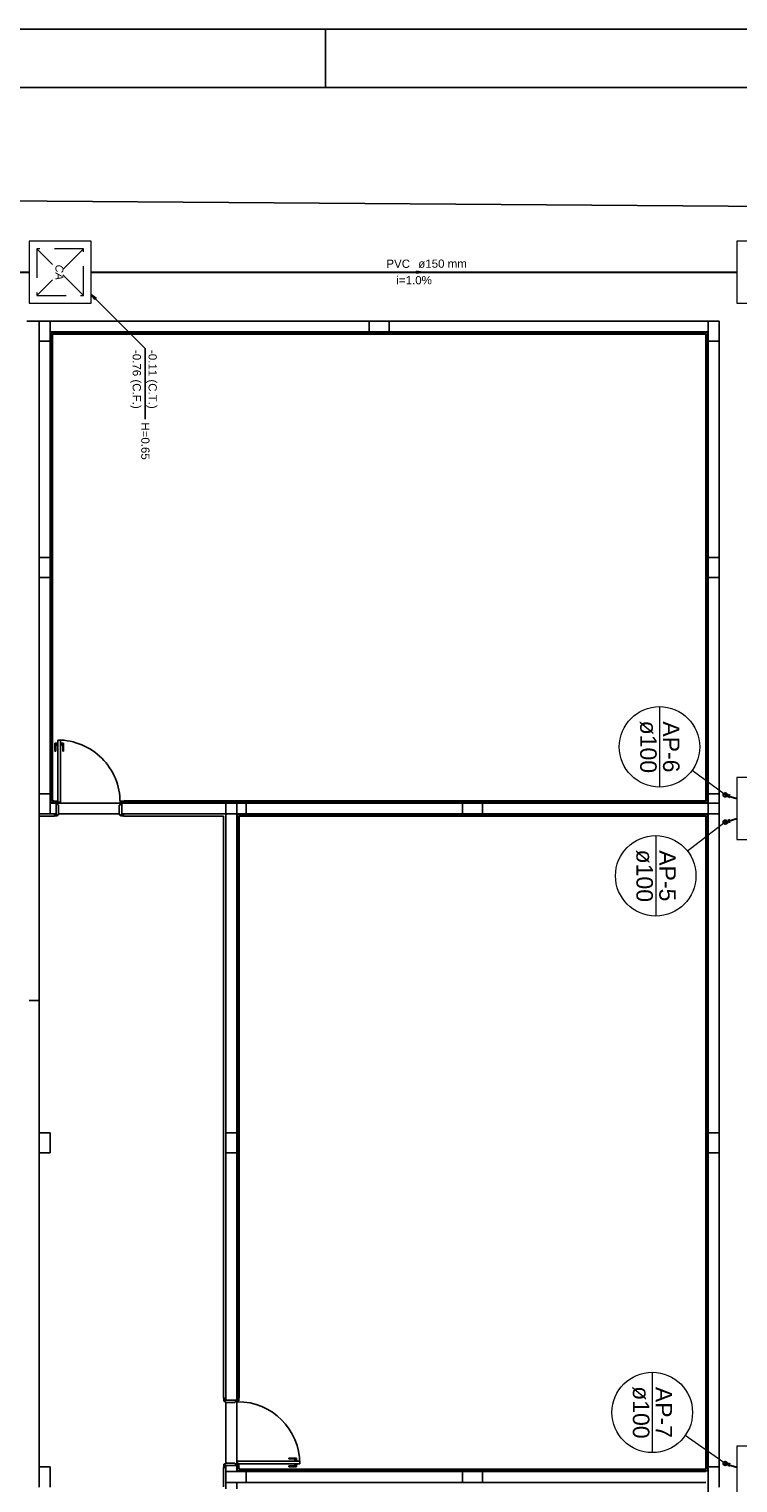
# Model space of a CAD drawing. Header units: millimetres. Extents: x 0 to 354, y 0 to 59.
# Tile 13 of 84: x 42 to 54, y 34 to 59. Entities that reach past the tile are written whole.
import ezdxf

# ---------------------------------------------------------------- set-up
doc = ezdxf.new("R2010")
doc.units = ezdxf.units.MM
doc.linetypes.add('DASHED', pattern=[0.75, 0.5, -0.25])
for name, color, linetype, lineweight in [('AF-Tubos detalhe', 152, 'Continuous', 30), ('AP-Colunas', 196, 'Continuous', 30), ('AP-Indicação coluna', 2, 'Continuous', 20), ('AP-Sentido tubo', 196, 'Continuous', 20), ('AP-Textos coluna', 2, 'Continuous', 20), ('AP-Textos tubo', 1, 'Continuous', 20), ('AP-Tubos', 196, 'Continuous', 30), ('Simbolos', 3, 'Continuous', 20), ('Simbolos_int', 1, 'Continuous', 5)]:
    doc.layers.add(name, color=color, linetype=linetype, lineweight=lineweight)
doc.styles.add('Arial', font='arial.ttf')
doc.styles.add('ArialI', font='ariali.ttf')
doc.styles.get("Standard").update_dxf_attribs({"font": 'arial.ttf'})
doc.dimstyles.get("Standard").update_dxf_attribs({"dimtxt": 0.18, "dimasz": 0.18, "dimexe": 0.18, "dimexo": 0.0625, "dimgap": 0.09, "dimtad": 0, "dimtih": 1, "dimtoh": 1, "dimdec": 4, "dimzin": 0, "dimdsep": 46, "dimtxsty": 'Standard', "dimcen": 0.09, "dimadec": 0, "dimazin": 0, "dimtfac": 1, "dimtdec": 4, "dimtofl": 0, "dimtmove": 0, "dimatfit": 3, "dimfxl": 1, "dimtolj": 1, "dimtzin": 0, "dimarcsym": 0})

msp = doc.modelspace()

# ---------------------------------------------------------------- linework, layer by layer
at = {"color": 1}
for p, q in [((47.1, 58.4), (47.1, 59.4)), ((41.977, 54.3922), (42.19, 54.3922)), ((42.377, 54.3922), (42.19, 54.3922)), ((42.19, 54.3922), (42.19, 54.0462)), ((42.377, 54.0462), (42.377, 54.3922)), ((47.844, 54.3922), (42.377, 54.3922)), ((42.377, 54.3922), (42.377, 54.2062)), ((48.19, 54.3922), (47.844, 54.3922)), ((47.844, 54.3922), (47.844, 54.2062)), ((47.844, 54.2062), (47.844, 54.3922)), ((48.19, 54.2062), (48.19, 54.3922)), ((53.657, 54.3922), (48.19, 54.3922)), ((48.19, 54.3922), (48.19, 54.2062)), ((53.844, 54.3922), (53.657, 54.3922)), ((53.657, 54.3922), (53.657, 54.0462)), ((53.657, 54.2062), (53.657, 54.3922)), ((53.844, 54.0462), (53.844, 54.3922)), ((42.377, 54.2062), (47.844, 54.2062)), ((42.377, 54.2062), (42.377, 46.1262)), ((42.39, 54.1922), (42.39, 46.1392)), ((53.644, 54.1922), (42.39, 54.1922)), ((42.417, 46.1662), (42.417, 54.1662)), ((42.417, 54.1662), (53.617, 54.1662)), ((47.844, 54.2062), (48.19, 54.2062)), ((48.19, 54.2062), (47.844, 54.2062)), ((53.657, 54.2062), (48.19, 54.2062)), ((53.617, 54.1662), (53.617, 46.1662)), ((53.644, 46.1392), (53.644, 54.1922)), ((53.657, 46.1262), (53.657, 54.2062)), ((42.19, 54.0462), (42.377, 54.0462)), ((42.19, 54.0462), (42.19, 50.3392)), ((42.377, 54.0462), (42.19, 54.0462)), ((42.377, 50.3392), (42.377, 54.0462)), ((53.657, 54.0462), (53.844, 54.0462)), ((53.844, 54.0462), (53.657, 54.0462)), ((53.657, 54.0462), (53.657, 50.3392)), ((53.844, 50.3392), (53.844, 54.0462)), ((42.377, 50.3392), (42.19, 50.3392)), ((42.19, 50.3392), (42.19, 49.9922)), ((42.19, 50.3392), (42.377, 50.3392)), ((42.377, 49.9922), (42.377, 50.3392)), ((53.844, 50.3392), (53.657, 50.3392)), ((53.657, 50.3392), (53.657, 49.9922)), ((53.657, 50.3392), (53.844, 50.3392)), ((53.844, 49.9922), (53.844, 50.3392)), ((42.19, 49.9922), (42.377, 49.9922)), ((42.19, 49.9922), (42.19, 46.2862)), ((42.377, 49.9922), (42.19, 49.9922)), ((42.377, 46.2862), (42.377, 49.9922)), ((53.657, 49.9922), (53.844, 49.9922)), ((53.844, 49.9922), (53.657, 49.9922)), ((53.657, 49.9922), (53.657, 46.2862)), ((53.844, 46.2862), (53.844, 49.9922)), ((42.461, 47.0182), (42.461, 47.1502)), ((42.461, 47.1502), (42.504, 47.1502)), ((42.51, 47.1652), (42.504, 47.1652)), ((42.504, 47.1652), (42.504, 47.1372)), ((42.504, 47.1372), (42.504, 47.1092)), ((42.51, 47.2062), (42.557, 47.2062)), ((42.51, 46.1392), (42.51, 47.2062)), ((42.557, 47.2062), (42.557, 46.1392)), ((42.557, 47.1652), (42.564, 47.1652)), ((42.564, 47.1652), (42.564, 47.1372)), ((42.606, 47.1502), (42.564, 47.1502)), ((42.564, 47.1372), (42.564, 47.1092)), ((42.606, 47.0182), (42.606, 47.1502)), ((42.474, 47.0182), (42.461, 47.0182)), ((42.504, 47.1232), (42.474, 47.1232)), ((42.474, 47.1232), (42.474, 47.0182)), ((42.504, 47.1092), (42.51, 47.1092)), ((42.564, 47.1092), (42.557, 47.1092)), ((42.564, 47.1232), (42.594, 47.1232)), ((42.594, 47.1232), (42.594, 47.0182)), ((42.594, 47.0182), (42.606, 47.0182)), ((42.377, 46.2862), (42.19, 46.2862)), ((42.19, 46.2862), (42.19, 45.9392)), ((42.19, 46.2862), (42.377, 46.2862)), ((42.377, 45.9392), (42.377, 46.2862)), ((42.39, 46.1392), (42.444, 46.1392)), ((42.444, 46.1662), (42.417, 46.1662)), ((42.444, 46.1592), (42.444, 46.1662)), ((42.444, 46.1592), (42.497, 46.1592)), ((42.444, 46.1392), (42.444, 46.1592)), ((42.444, 46.1262), (42.444, 46.1392)), ((42.497, 46.1392), (42.444, 46.1392)), ((42.484, 45.9262), (42.484, 46.1392)), ((42.497, 46.1592), (42.497, 46.1392)), ((42.497, 46.1392), (42.51, 46.1392)), ((42.557, 46.1392), (42.51, 46.1392)), ((42.51, 46.1392), (42.51, 46.0922)), ((43.577, 46.1392), (43.59, 46.1392)), ((43.577, 46.0922), (43.577, 46.1392)), ((43.59, 46.1392), (43.59, 46.1592)), ((43.59, 46.1592), (43.644, 46.1592)), ((43.644, 46.1392), (43.59, 46.1392)), ((43.604, 46.1392), (43.604, 45.9262)), ((53.617, 46.1662), (43.644, 46.1662)), ((43.644, 46.1662), (43.644, 46.1592)), ((43.644, 46.1592), (43.644, 46.1392)), ((43.644, 46.1392), (43.644, 46.1262)), ((43.644, 46.1392), (53.644, 46.1392)), ((53.844, 46.2862), (53.657, 46.2862)), ((53.657, 46.2862), (53.657, 45.9392)), ((53.657, 46.2862), (53.844, 46.2862)), ((53.844, 45.9392), (53.844, 46.2862)), ((42.19, 45.9392), (42.377, 45.9392)), ((42.19, 45.9392), (42.19, 45.8992)), ((42.19, 45.8992), (42.19, 40.4722)), ((42.45, 45.8992), (42.19, 45.8992)), ((42.484, 46.1262), (42.377, 46.1262)), ((42.377, 46.1262), (42.377, 45.9392)), ((42.377, 45.9392), (42.484, 45.9392)), ((42.45, 45.9392), (42.45, 45.9262)), ((42.45, 45.9262), (42.504, 45.9262)), ((42.45, 45.9062), (42.45, 45.9262)), ((42.45, 45.9062), (42.45, 45.8992)), ((42.504, 45.9062), (42.45, 45.9062)), ((42.504, 45.9262), (42.504, 45.9062)), ((42.524, 45.9262), (42.504, 45.9262)), ((42.51, 46.1262), (43.577, 46.1262)), ((42.51, 46.0922), (42.524, 46.0922)), ((42.524, 46.0922), (42.524, 45.9262)), ((42.524, 45.9392), (43.564, 45.9392)), ((43.564, 46.0922), (43.577, 46.0922)), ((43.564, 45.9262), (43.564, 46.0922)), ((43.584, 45.9262), (43.564, 45.9262)), ((43.584, 45.9262), (43.637, 45.9262)), ((43.584, 45.9062), (43.584, 45.9262)), ((43.637, 45.9062), (43.584, 45.9062)), ((45.577, 46.1262), (43.604, 46.1262)), ((43.604, 45.9392), (45.39, 45.9392)), ((43.637, 45.9392), (43.637, 45.9262)), ((43.637, 45.9262), (43.637, 45.9062)), ((43.637, 45.9062), (43.637, 45.8992)), ((45.35, 45.8992), (43.637, 45.8992)), ((45.35, 35.9192), (45.35, 45.8992)), ((45.737, 46.1262), (45.39, 46.1262)), ((45.39, 46.1262), (45.39, 45.9392)), ((45.39, 45.9392), (45.737, 45.9392)), ((45.39, 45.9392), (45.39, 40.4722)), ((45.577, 46.1262), (49.79, 46.1262)), ((45.577, 46.1262), (45.577, 40.4722)), ((49.79, 45.9392), (45.577, 45.9392)), ((45.59, 45.9262), (45.59, 35.9262)), ((53.644, 45.9262), (45.59, 45.9262)), ((45.617, 35.9262), (45.617, 45.8992)), ((45.617, 45.8992), (53.617, 45.8992)), ((45.737, 45.9392), (45.737, 46.1262)), ((49.444, 46.1262), (45.737, 46.1262)), ((45.737, 46.1262), (45.737, 45.9392)), ((45.737, 45.9392), (49.444, 45.9392)), ((49.79, 46.1262), (49.444, 46.1262)), ((49.444, 46.1262), (49.444, 45.9392)), ((49.444, 45.9392), (49.444, 46.1262)), ((49.444, 45.9392), (49.79, 45.9392)), ((49.79, 45.9392), (49.79, 46.1262)), ((49.79, 46.1262), (49.79, 45.9392)), ((53.844, 46.1262), (49.79, 46.1262)), ((49.79, 45.9392), (53.657, 45.9392)), ((53.617, 45.8992), (53.617, 34.6992)), ((53.644, 34.6722), (53.644, 45.9262)), ((53.657, 45.9392), (53.844, 45.9392)), ((53.657, 45.9392), (53.657, 40.4722)), ((53.844, 40.4722), (53.844, 46.1262)), ((42.19, 42.7392), (42.017, 42.7392)), ((42.377, 40.4722), (42.19, 40.4722)), ((42.19, 40.4722), (42.19, 40.1262)), ((42.377, 40.1262), (42.377, 40.4722)), ((45.577, 40.4722), (45.39, 40.4722)), ((45.39, 40.4722), (45.39, 40.1262)), ((45.39, 40.4722), (45.577, 40.4722)), ((45.577, 40.1262), (45.577, 40.4722)), ((45.577, 40.4722), (45.577, 40.1262)), ((53.844, 40.4722), (53.657, 40.4722)), ((53.657, 40.4722), (53.657, 40.1262)), ((53.657, 40.4722), (53.844, 40.4722)), ((53.657, 34.6592), (53.657, 40.4722)), ((53.844, 40.1262), (53.844, 40.4722)), ((42.19, 40.1262), (42.377, 40.1262)), ((42.19, 40.1262), (42.19, 34.7392)), ((45.39, 40.1262), (45.577, 40.1262)), ((45.39, 40.1262), (45.39, 35.8862)), ((45.577, 40.1262), (45.39, 40.1262)), ((45.577, 35.8862), (45.577, 40.1262)), ((53.657, 40.1262), (53.844, 40.1262)), ((53.844, 40.1262), (53.657, 40.1262)), ((53.657, 40.1262), (53.657, 34.7392)), ((53.844, 34.7392), (53.844, 40.1262)), ((45.357, 35.9192), (45.35, 35.9192)), ((45.357, 35.9192), (45.357, 35.8662)), ((45.377, 35.9192), (45.357, 35.9192)), ((45.39, 35.9192), (45.377, 35.9192)), ((45.377, 35.8662), (45.377, 35.9192)), ((45.577, 35.9262), (45.59, 35.9262)), ((45.61, 35.9262), (45.59, 35.9262)), ((45.59, 35.9262), (45.59, 35.8722)), ((45.61, 35.9262), (45.617, 35.9262)), ((45.61, 35.8722), (45.61, 35.9262)), ((45.357, 35.8662), (45.377, 35.8662)), ((45.59, 35.8862), (45.377, 35.8862)), ((45.377, 35.8662), (45.377, 35.8462)), ((45.377, 35.8462), (45.544, 35.8462)), ((45.39, 35.8462), (45.39, 34.8062)), ((45.544, 35.8462), (45.544, 35.8592)), ((45.544, 35.8592), (45.59, 35.8592)), ((45.577, 35.8592), (45.577, 34.7922)), ((45.59, 35.8722), (45.61, 35.8722)), ((45.59, 35.8592), (45.59, 35.8722)), ((42.377, 34.7392), (42.19, 34.7392)), ((42.19, 34.7392), (42.19, 34.3922)), ((42.377, 34.3922), (42.377, 34.7392)), ((45.35, 34.3992), (45.35, 34.7322)), ((45.357, 34.7322), (45.35, 34.7322)), ((45.357, 34.7862), (45.357, 34.7322)), ((45.377, 34.7862), (45.357, 34.7862)), ((45.357, 34.7322), (45.377, 34.7322)), ((45.377, 34.8062), (45.377, 34.7862)), ((45.544, 34.8062), (45.377, 34.8062)), ((45.377, 34.7322), (45.377, 34.7862)), ((45.377, 34.7662), (45.59, 34.7662)), ((45.39, 34.7322), (45.377, 34.7322)), ((45.39, 34.7662), (45.39, 34.6592)), ((45.737, 34.6592), (45.39, 34.6592)), ((45.39, 34.6592), (45.39, 34.4722)), ((45.39, 34.6592), (45.577, 34.6592)), ((45.544, 34.7922), (45.544, 34.8062)), ((45.59, 34.7922), (45.544, 34.7922)), ((45.577, 34.6592), (45.577, 34.7662)), ((45.59, 34.7262), (45.577, 34.7262)), ((45.577, 34.6592), (49.79, 34.6592)), ((45.59, 34.8392), (45.59, 34.7922)), ((46.657, 34.8392), (45.59, 34.8392)), ((45.59, 34.7922), (46.657, 34.7922)), ((45.59, 34.7792), (45.59, 34.7922)), ((45.61, 34.7792), (45.59, 34.7792)), ((45.59, 34.7792), (45.59, 34.7262)), ((45.59, 34.7262), (45.59, 34.6722)), ((45.59, 34.7262), (45.61, 34.7262)), ((45.59, 34.6722), (53.644, 34.6722)), ((45.61, 34.7262), (45.61, 34.7792)), ((45.617, 34.7262), (45.61, 34.7262)), ((45.617, 34.6992), (45.617, 34.7262)), ((53.617, 34.6992), (45.617, 34.6992)), ((45.737, 34.4722), (45.737, 34.6592)), ((49.444, 34.6592), (45.737, 34.6592)), ((45.737, 34.6592), (45.737, 34.4722)), ((46.469, 34.8762), (46.469, 34.8882)), ((46.469, 34.8882), (46.601, 34.8882)), ((46.575, 34.8762), (46.469, 34.8762)), ((46.575, 34.7562), (46.469, 34.7562)), ((46.469, 34.7562), (46.469, 34.7432)), ((46.469, 34.7432), (46.601, 34.7432)), ((46.56, 34.8462), (46.56, 34.8392)), ((46.588, 34.8462), (46.56, 34.8462)), ((46.56, 34.7852), (46.56, 34.7922)), ((46.588, 34.7852), (46.56, 34.7852)), ((46.575, 34.8462), (46.575, 34.8762)), ((46.575, 34.7852), (46.575, 34.7562)), ((46.616, 34.8462), (46.588, 34.8462)), ((46.616, 34.7852), (46.588, 34.7852)), ((46.601, 34.8882), (46.601, 34.8462)), ((46.601, 34.7432), (46.601, 34.7852)), ((46.616, 34.8392), (46.616, 34.8462)), ((46.616, 34.7922), (46.616, 34.7852)), ((46.657, 34.7922), (46.657, 34.8392)), ((49.79, 34.6592), (49.444, 34.6592)), ((49.444, 34.6592), (49.444, 34.4722)), ((49.444, 34.4722), (49.444, 34.6592)), ((49.79, 34.4722), (49.79, 34.6592)), ((53.617, 34.6592), (49.79, 34.6592)), ((49.79, 34.6592), (49.79, 34.4722)), ((53.644, 34.6592), (53.657, 34.6592)), ((53.844, 34.7392), (53.657, 34.7392)), ((53.657, 34.7392), (53.657, 34.3922)), ((53.657, 34.7392), (53.844, 34.7392)), ((53.657, 34.4722), (53.657, 34.6592)), ((53.844, 34.3922), (53.844, 34.7392)), ((45.39, 34.4722), (45.737, 34.4722)), ((45.39, 34.4722), (45.39, 34.3662)), ((45.577, 34.4722), (45.39, 34.4722)), ((45.577, 34.3662), (45.577, 34.4722)), ((49.79, 34.4722), (45.577, 34.4722)), ((45.737, 34.4722), (49.444, 34.4722)), ((49.444, 34.4722), (49.79, 34.4722)), ((49.79, 34.4722), (53.617, 34.4722)), ((53.657, 34.4722), (53.644, 34.4722)), ((53.657, 23.1922), (53.657, 34.4722))]:
    msp.add_line(p, q, dxfattribs=at)
at = {"color": 2}
msp.add_lwpolyline([(0, 59.4), (0, 0), (84.1, 0), (84.1, 59.4)], close=True, dxfattribs=at)
at = {"color": 6}
msp.add_lwpolyline([(2.5, 58.4), (2.5, 1), (83.1, 1), (83.1, 58.4)], close=True, dxfattribs=at)
at = {"color": 1, "linetype": 'Continuous'}
msp.add_lwpolyline([(57.889, 56.3342), (3.4035, 56.7323)], dxfattribs=at)
at = {"color": 1}
for centre, start, end in [((42.51, 46.1402), 359.9678, 89.968), ((45.591, 34.7922), 0.0322, 90.032)]:
    msp.add_arc(centre, 1.0667, start, end, dxfattribs=at)
at = {"layer": 'AP-Colunas', "linetype": 'Continuous'}
for p, q in [((53.9506, 46.2659), (54.0141, 46.2457)), ((54.0242, 46.2775), (54.004, 46.214)), ((53.9507, 45.7992), (54.0142, 45.8194)), ((54.0041, 45.8512), (54.0243, 45.7877)), ((53.9506, 34.799), (54.0141, 34.7788)), ((54.0242, 34.8106), (54.004, 34.747))]:
    msp.add_line(p, q, dxfattribs=at)
for centre in [(53.9506, 46.2659), (53.9507, 45.7992), (53.9506, 34.799)]:
    msp.add_circle(centre, 0.0333, dxfattribs=at)
at = {"layer": 'AP-Indicação coluna'}
for p, q in [((52.823, 47.7793), (52.823, 46.3992)), ((53.9506, 46.2659), (53.3802, 46.6824)), ((53.9507, 45.7992), (53.3046, 45.3001)), ((52.7585, 45.5682), (52.7585, 44.1882)), ((52.6985, 36.3648), (52.6985, 34.9848)), ((53.9506, 34.799), (53.2639, 35.2793))]:
    msp.add_line(p, q, dxfattribs=at)
for centre in [(52.823, 47.0893), (52.7585, 44.8782), (52.6985, 35.6748)]:
    msp.add_circle(centre, 0.69, dxfattribs=at)
at = {"layer": 'AP-Tubos'}
for p, q in [((30.95, 55.2322), (42.0175, 55.2322)), ((43.0835, 55.2322), (54.151, 55.2322)), ((54.0141, 46.2457), (54.151, 46.2022)), ((54.0142, 45.8194), (54.151, 45.863)), ((54.0141, 34.7788), (54.151, 34.7352))]:
    msp.add_line(p, q, dxfattribs=at)
at = {"layer": 'Simbolos', "linetype": 'Continuous'}
for points in [[(42.0175, 55.7652), (42.0175, 54.6992), (43.0835, 54.6992), (43.0835, 55.7652), (42.0175, 55.7652)], [(54.151, 55.7652), (54.151, 54.6992), (55.217, 54.6992), (55.217, 55.7652), (54.151, 55.7652)], [(54.151, 46.5657), (54.151, 45.4997), (55.217, 45.4997), (55.217, 46.5657), (54.151, 46.5657)], [(54.151, 35.0987), (54.151, 34.0327), (55.217, 34.0327), (55.217, 35.0987), (54.151, 35.0987)]]:
    msp.add_lwpolyline(points, close=True, dxfattribs=at)
at = {"layer": 'Simbolos_int', "linetype": 'DASHED'}
for p, q in [((42.9505, 54.8322), (42.1505, 55.6322)), ((42.9505, 55.6322), (42.1505, 54.8322))]:
    msp.add_line(p, q, dxfattribs=at)
msp.add_lwpolyline([(42.1505, 55.6322), (42.1505, 54.8322), (42.9505, 54.8322), (42.9505, 55.6322), (42.1505, 55.6322)], close=True, dxfattribs=at)

# ---------------------------------------------------------------- texts
at = {"layer": 'AF-Tubos detalhe', "char_height": 0.1412, "attachment_point": 7, "rotation": 270, "line_spacing_factor": 0.798, "style": 'Arial'}
for s, insert, width in [('-0.76 (C.F.)', (43.75, 53.8962), 2.03328), ('-0.11 (C.T.)', (44.022, 53.8962), 2.03328), ('H=0.65', (43.9376, 52.6552), 1.01664)]:
    msp.add_mtext(s, dxfattribs=dict(at, insert=insert, width=width))
at = {"layer": 'AP-Textos coluna', "char_height": 0.2824, "width": 1.35552, "attachment_point": 8, "rotation": 270, "line_spacing_factor": 0.798, "style": 'Arial'}
for s, insert in [('ø100', (52.4842, 47.0892)), ('AP-6', (52.8792, 47.0892)), ('ø100', (52.4192, 44.8782)), ('AP-5', (52.8152, 44.8782)), ('ø100', (52.3592, 35.6752)), ('AP-7', (52.7552, 35.6752))]:
    msp.add_mtext(s, dxfattribs=dict(at, insert=insert))
at = {"layer": 'AP-Textos tubo', "char_height": 0.1412, "rotation": 0.00021, "line_spacing_factor": 0.798, "style": 'Arial'}
for s, insert, width, attachment_point in [('PVC', (48.547, 55.3028), 0.50832, 9), ('ø150 mm', (48.688, 55.3028), 1.18608, 7), ('i=1.0%', (48.617, 55.0208), 1.01664, 8)]:
    msp.add_mtext(s, dxfattribs=dict(at, insert=insert, width=width, attachment_point=attachment_point))
at = {"layer": 'Simbolos', "insert": (42.4669, 55.3592), "char_height": 0.13619, "width": 0.509738, "attachment_point": 7, "rotation": 270, "line_spacing_factor": 0.798, "style": 'ArialI'}
msp.add_mtext('CA', dxfattribs=at)

# ---------------------------------------------------------------- leaders
at = {"layer": 'AF-Tubos detalhe'}
msp.add_leader([(43.0835, 54.845), (44.0062, 53.9191), (44.0062, 52.7112)], dimstyle='Standard', override={"dimasz": 0.1, "dimldrblk": 'CLOSED'}, dxfattribs=at)
at = {"layer": 'AP-Sentido tubo'}
msp.add_leader([(48.7585, 55.2322), (48.4761, 55.2322)], dimstyle='Standard', override={"dimasz": 0.1, "dimldrblk": 'CLOSED'}, dxfattribs=at)

doc.saveas('drawing.dxf')
